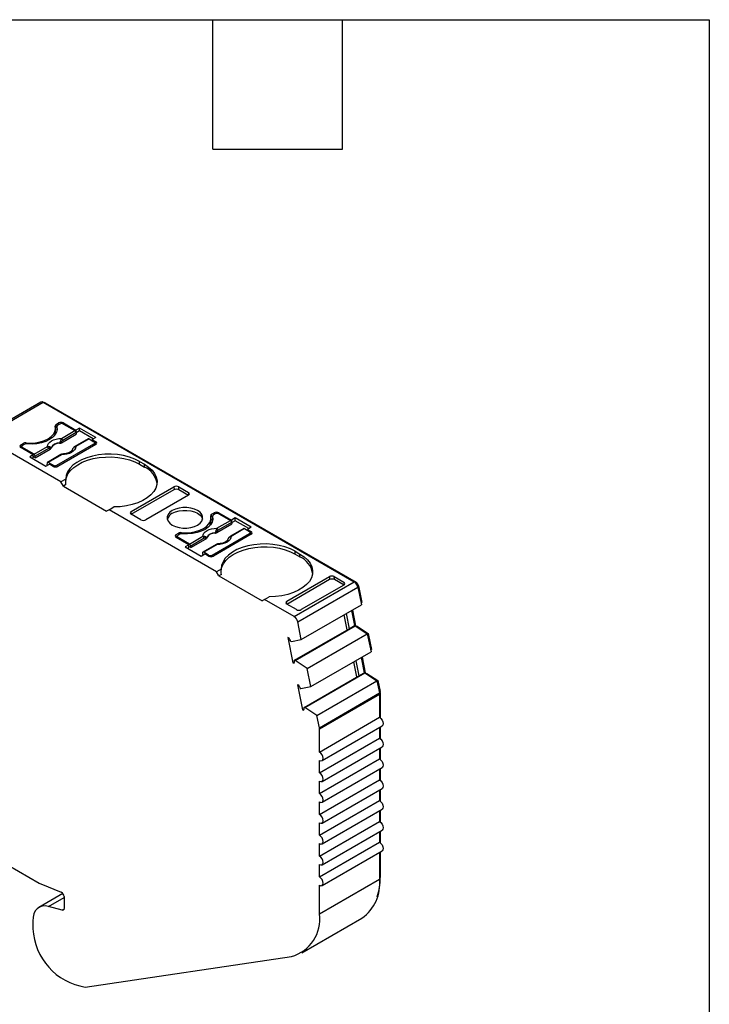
# Model space of a CAD drawing. Header units: millimetres. Extents: x 6 to 273, y 6 to 210.
# Tile 5 of 5: x 232 to 273, y 152 to 210. Entities that reach past the tile are written whole.
import ezdxf

# ---------------------------------------------------------------- set-up
doc = ezdxf.new("R2010")
doc.units = ezdxf.units.MM
doc.linetypes.add('SLD-Solid', pattern=[0])
doc.layers.add('TEXT', color=140, linetype='SLD-Solid', lineweight=25)

msp = doc.modelspace()

# ---------------------------------------------------------------- linework, layer by layer
for p, q in [((233.708, 187.058), (230.172, 185.017)), ((230.322, 185.002), (233.858, 187.043)), ((233.858, 187.043), (252.161, 176.477)), ((233.928, 187.002), (233.964, 187.023)), ((233.964, 187.023), (252.267, 176.456)), ((234.579, 185.35), (234.579, 185.513)), ((234.616, 185.747), (234.758, 185.829)), ((234.616, 185.584), (234.616, 185.747)), ((234.616, 185.584), (234.664, 185.612)), ((234.664, 185.625), (234.664, 185.462)), ((234.666, 185.609), (234.666, 185.445)), ((234.675, 185.401), (234.666, 185.445)), ((234.829, 185.768), (234.723, 185.707)), ((234.758, 185.829), (234.758, 185.727)), ((234.931, 184.922), (235.719, 185.377)), ((235.041, 185.829), (235.783, 185.401)), ((235.041, 185.768), (235.041, 185.829)), ((235.041, 185.768), (235.719, 185.377)), ((235.996, 185.523), (235.783, 185.401)), ((235.783, 185.401), (235.783, 185.29)), ((235.996, 185.36), (235.79, 185.241)), ((236.943, 184.976), (235.996, 185.523)), ((235.996, 185.36), (235.996, 185.523)), ((236.802, 184.894), (235.996, 185.36)), ((234.899, 182.359), (230.322, 185.002)), ((234.931, 184.669), (235.796, 185.169)), ((235.789, 185.262), (235.002, 184.807)), ((236.505, 184.899), (235.718, 184.444)), ((236.555, 184.894), (235.768, 184.439)), ((235.789, 185.262), (235.796, 185.169)), ((236.555, 184.894), (236.844, 184.727)), ((236.943, 184.976), (236.731, 184.854)), ((236.731, 184.854), (236.95, 184.727)), ((236.731, 184.854), (236.731, 184.792)), ((232.531, 184.543), (232.672, 184.625)), ((232.531, 184.38), (232.531, 184.543)), ((232.531, 184.38), (232.593, 184.416)), ((233.273, 183.951), (232.531, 184.38)), ((232.593, 184.441), (232.593, 184.344)), ((232.743, 184.564), (232.637, 184.503)), ((233.314, 183.989), (232.637, 184.38)), ((232.637, 184.38), (232.637, 184.319)), ((232.672, 184.625), (232.672, 184.523)), ((232.845, 184.595), (232.845, 184.658)), ((233.314, 183.989), (234.102, 184.443)), ((234.172, 184.328), (233.385, 183.874)), ((233.392, 183.781), (234.257, 184.28)), ((234.652, 183.339), (236.844, 184.605)), ((236.95, 184.564), (234.723, 183.278)), ((236.844, 184.503), (236.844, 184.605)), ((236.888, 184.528), (236.888, 184.666)), ((236.95, 184.564), (236.888, 184.6)), ((236.95, 184.564), (236.95, 184.727)), ((233.273, 183.951), (233.061, 183.829)), ((233.061, 183.829), (234.009, 183.282)), ((233.202, 183.747), (233.273, 183.788)), ((233.273, 183.788), (233.273, 183.951)), ((233.392, 183.781), (233.273, 183.849)), ((233.392, 183.781), (233.385, 183.874)), ((234.888, 183.965), (234.101, 183.511)), ((234.938, 183.96), (234.151, 183.506)), ((234.009, 183.282), (234.221, 183.404)), ((234.081, 183.472), (234.074, 183.387)), ((234.132, 183.353), (234.074, 183.387)), ((234.44, 183.339), (234.151, 183.506)), ((234.44, 183.278), (234.221, 183.404)), ((234.44, 183.278), (234.44, 183.339)), ((234.652, 183.339), (234.652, 183.252)), ((239.531, 183.564), (239.814, 183.4)), ((239.531, 183.4), (239.531, 183.564)), ((239.531, 183.4), (239.814, 183.237)), ((239.814, 183.237), (239.814, 183.4)), ((235.178, 182.52), (234.899, 182.359)), ((235.041, 182.115), (234.899, 182.359)), ((235.193, 182.202), (235.041, 182.115)), ((235.041, 182.115), (237.586, 180.645)), ((239.036, 180.461), (241.558, 181.917)), ((239.037, 180.625), (241.546, 182.073)), ((241.546, 182.073), (241.558, 181.917)), ((241.829, 182.074), (242.401, 181.744)), ((241.842, 181.918), (241.829, 182.074)), ((241.842, 181.918), (242.413, 181.588)), ((242.4, 181.58), (239.891, 180.132)), ((242.401, 181.744), (242.413, 181.588)), ((237.728, 180.727), (237.586, 180.645)), ((237.728, 180.727), (238.006, 180.887)), ((244.049, 177.077), (237.728, 180.727)), ((239.024, 180.454), (239.037, 180.625)), ((239.608, 180.131), (239.036, 180.461)), ((243.729, 180.067), (243.729, 180.231)), ((243.766, 180.465), (243.908, 180.547)), ((243.766, 180.302), (243.766, 180.465)), ((243.766, 180.302), (243.814, 180.33)), ((243.814, 180.343), (243.814, 180.18)), ((243.816, 180.327), (243.816, 180.163)), ((243.825, 180.118), (243.816, 180.163)), ((243.979, 180.486), (243.873, 180.425)), ((243.908, 180.547), (243.908, 180.445)), ((244.191, 180.547), (244.933, 180.118)), ((244.191, 180.486), (244.191, 180.547)), ((244.191, 180.486), (244.869, 180.095)), ((245.145, 180.241), (244.933, 180.118)), ((244.933, 180.118), (244.933, 180.008)), ((246.093, 179.694), (245.145, 180.241)), ((245.145, 180.078), (245.145, 180.241)), ((244.081, 179.64), (244.869, 180.095)), ((244.081, 179.387), (244.946, 179.887)), ((244.939, 179.979), (244.152, 179.525)), ((245.655, 179.617), (244.868, 179.162)), ((245.705, 179.612), (244.918, 179.157)), ((244.939, 179.979), (244.946, 179.887)), ((245.145, 180.078), (244.94, 179.959)), ((245.952, 179.612), (245.145, 180.078)), ((245.705, 179.612), (245.994, 179.445)), ((246.093, 179.694), (245.881, 179.571)), ((245.881, 179.571), (246.1, 179.445)), ((245.881, 179.571), (245.881, 179.51)), ((241.681, 179.261), (241.822, 179.343)), ((241.681, 179.098), (241.681, 179.261)), ((241.681, 179.098), (241.743, 179.134)), ((242.423, 178.669), (241.681, 179.098)), ((241.743, 179.159), (241.743, 179.062)), ((241.893, 179.282), (241.787, 179.22)), ((242.464, 178.707), (241.787, 179.098)), ((241.787, 179.098), (241.787, 179.037)), ((241.822, 179.343), (241.822, 179.241)), ((241.995, 179.313), (241.995, 179.375)), ((242.464, 178.707), (243.252, 179.161)), ((243.322, 179.046), (242.535, 178.592)), ((242.542, 178.499), (243.407, 178.998)), ((243.802, 178.057), (245.994, 179.322)), ((246.1, 179.282), (243.873, 177.996)), ((245.994, 179.22), (245.994, 179.322)), ((246.038, 179.246), (246.038, 179.384)), ((246.1, 179.282), (246.038, 179.317)), ((246.1, 179.282), (246.1, 179.445)), ((242.423, 178.669), (242.211, 178.547)), ((242.211, 178.547), (243.158, 178)), ((242.352, 178.465), (242.423, 178.506)), ((242.423, 178.506), (242.423, 178.669)), ((242.542, 178.499), (242.423, 178.567)), ((242.542, 178.499), (242.535, 178.592)), ((244.038, 178.683), (243.251, 178.229)), ((244.088, 178.678), (243.301, 178.224)), ((243.158, 178), (243.371, 178.122)), ((243.231, 178.19), (243.224, 178.105)), ((243.282, 178.071), (243.224, 178.105)), ((243.59, 178.057), (243.301, 178.224)), ((243.59, 177.996), (243.371, 178.122)), ((243.59, 177.996), (243.59, 178.057)), ((243.802, 178.057), (243.802, 177.969)), ((248.681, 178.282), (248.964, 178.118)), ((248.681, 178.118), (248.681, 178.282)), ((248.681, 178.118), (248.964, 177.955)), ((248.964, 177.955), (248.964, 178.118)), ((244.328, 177.238), (244.049, 177.077)), ((244.191, 176.832), (244.049, 177.077)), ((244.342, 176.92), (244.191, 176.832)), ((244.191, 176.832), (246.736, 175.363)), ((248.187, 175.343), (250.696, 176.791)), ((250.696, 176.791), (250.708, 176.635)), ((250.979, 176.792), (251.551, 176.462)), ((250.991, 176.635), (250.979, 176.792)), ((248.186, 175.179), (250.708, 176.635)), ((248.625, 174.436), (252.161, 176.477)), ((248.83, 174.136), (252.366, 176.177)), ((251.55, 176.298), (249.041, 174.849)), ((250.991, 176.635), (251.563, 176.305)), ((251.551, 176.462), (251.563, 176.305)), ((252.222, 176.431), (252.267, 176.456)), ((252.352, 176.227), (252.403, 176.257)), ((252.366, 176.177), (252.579, 175.135)), ((252.403, 176.257), (252.604, 175.278)), ((246.878, 175.445), (247.156, 175.605)), ((246.878, 175.445), (246.736, 175.363)), ((248.625, 174.436), (246.878, 175.445)), ((248.174, 175.172), (248.187, 175.343)), ((248.758, 174.849), (248.186, 175.179)), ((249.043, 173.094), (252.579, 175.135)), ((252.555, 175.25), (252.604, 175.278)), ((251.747, 173.66), (251.565, 174.549)), ((251.68, 174.616), (251.862, 173.726)), ((251.998, 174.8), (252.18, 173.91)), ((252.047, 174.827), (252.236, 173.9)), ((248.686, 171.858), (252.221, 173.899)), ((249.043, 173.094), (248.83, 174.136)), ((251.862, 173.726), (252.18, 173.91)), ((252.18, 173.91), (252.221, 173.899)), ((252.221, 173.899), (252.927, 173.435)), ((252.227, 173.895), (252.236, 173.9)), ((252.236, 173.9), (252.334, 173.874)), ((252.295, 173.851), (252.334, 173.874)), ((252.334, 173.874), (252.978, 173.451)), ((248.327, 173.179), (248.243, 173.202)), ((248.243, 173.202), (248.545, 171.727)), ((248.645, 171.869), (251.862, 173.726)), ((249.391, 171.394), (252.927, 173.435)), ((252.927, 173.435), (253.146, 172.363)), ((252.929, 173.423), (252.978, 173.451)), ((252.978, 173.451), (253.171, 172.506)), ((248.416, 172.987), (248.457, 172.976)), ((248.457, 172.976), (249.043, 173.094)), ((249.611, 170.322), (253.146, 172.363)), ((252.566, 172.027), (252.748, 171.138)), ((252.614, 172.055), (252.804, 171.128)), ((253.123, 172.478), (253.171, 172.506)), ((248.545, 171.727), (248.645, 171.785)), ((248.545, 171.727), (248.629, 171.704)), ((248.686, 171.858), (248.645, 171.869)), ((249.391, 171.394), (248.686, 171.858)), ((252.314, 170.888), (252.132, 171.777)), ((252.247, 171.844), (252.429, 170.954)), ((249.212, 169.097), (252.429, 170.954)), ((249.253, 169.086), (252.789, 171.127)), ((249.611, 170.322), (249.391, 171.394)), ((252.429, 170.954), (252.748, 171.138)), ((252.748, 171.138), (252.789, 171.127)), ((252.789, 171.127), (253.493, 170.664)), ((252.795, 171.123), (252.804, 171.128)), ((252.804, 171.128), (252.902, 171.102)), ((252.862, 171.079), (252.902, 171.102)), ((252.902, 171.102), (253.543, 170.68)), ((248.894, 170.407), (248.81, 170.43)), ((248.81, 170.43), (249.112, 168.955)), ((249.024, 170.203), (249.611, 170.322)), ((249.957, 168.623), (253.493, 170.664)), ((253.493, 170.664), (253.639, 169.947)), ((253.495, 170.652), (253.543, 170.68)), ((253.543, 170.68), (253.677, 170.027)), ((248.983, 170.214), (249.024, 170.203)), ((250.104, 167.906), (253.639, 169.947)), ((250.111, 167.839), (253.646, 169.88)), ((253.629, 169.999), (253.677, 170.027)), ((253.637, 169.956), (253.682, 169.982)), ((253.646, 169.88), (253.646, 168.515)), ((253.682, 169.982), (253.682, 168.491)), ((249.112, 168.955), (249.213, 169.013)), ((249.112, 168.955), (249.196, 168.932)), ((249.253, 169.086), (249.212, 169.097)), ((249.957, 168.623), (249.253, 169.086)), ((250.104, 167.906), (249.957, 168.623)), ((250.111, 166.474), (253.646, 168.515)), ((250.261, 165.969), (253.796, 168.01)), ((250.111, 166.474), (250.111, 167.839)), ((253.646, 167.924), (253.646, 167.29)), ((253.682, 167.944), (253.682, 167.267)), ((250.111, 165.249), (253.646, 167.29)), ((250.261, 164.745), (253.796, 166.786)), ((253.646, 166.699), (253.646, 166.066)), ((253.682, 166.719), (253.682, 166.042)), ((250.111, 164.025), (253.646, 166.066)), ((250.111, 165.249), (250.111, 165.984)), ((250.261, 163.52), (253.796, 165.561)), ((253.646, 165.474), (253.646, 164.841)), ((253.682, 165.495), (253.682, 164.817)), ((250.111, 162.8), (253.646, 164.841)), ((250.111, 164.025), (250.111, 164.759)), ((250.261, 162.295), (253.796, 164.336)), ((253.646, 164.249), (253.646, 163.616)), ((253.682, 164.27), (253.682, 163.592)), ((250.111, 161.575), (253.646, 163.616)), ((250.111, 162.8), (250.111, 163.535)), ((250.261, 161.07), (253.796, 163.111)), ((253.646, 163.025), (253.646, 162.391)), ((253.682, 163.045), (253.682, 162.367)), ((250.111, 160.35), (253.646, 162.391)), ((250.111, 161.575), (250.111, 162.31)), ((228.079, 161.956), (233.612, 158.762)), ((250.261, 159.845), (253.796, 161.886)), ((253.646, 161.8), (253.646, 161.166)), ((253.682, 161.82), (253.682, 161.143)), ((250.111, 159.125), (253.646, 161.166)), ((250.111, 160.35), (250.111, 161.085)), ((250.261, 158.621), (253.796, 160.662)), ((253.646, 160.575), (253.646, 158.994)), ((253.682, 160.595), (253.682, 159.096)), ((250.111, 159.125), (250.111, 159.86)), ((233.717, 158.711), (234.917, 158.225)), ((250.111, 156.953), (253.646, 158.994)), ((253.646, 159.075), (253.682, 159.096)), ((235.012, 158.148), (233.604, 157.336)), ((250.111, 156.953), (250.111, 158.635)), ((234.16, 157.385), (235.08, 157.916)), ((235.08, 157.97), (235.08, 157.264)), ((234.975, 157.167), (234.16, 157.385)), ((234.975, 157.167), (235.075, 157.225)), ((233.241, 156.533), (233.241, 156.288)), ((249.075, 154.663), (252.611, 156.705)), ((236.333, 152.65), (248.457, 154.451))]:
    msp.add_line(p, q)
at = {"flags": 128}
for points in [[(232.845, 184.658), (233.126, 184.647), (233.406, 184.668), (233.675, 184.718), (233.922, 184.797), (234.139, 184.901), (234.319, 185.026), (234.455, 185.169), (234.542, 185.324), (234.578, 185.485), (234.56, 185.648)], [(234.666, 185.609), (234.68, 185.443), (234.641, 185.279), (234.55, 185.122), (234.411, 184.977), (234.228, 184.85), (234.007, 184.744), (233.756, 184.663), (233.484, 184.611), (233.199, 184.588), (232.913, 184.596)], [(234.664, 185.462), (234.664, 185.459), (234.666, 185.445)], [(234.102, 184.443), (234.118, 184.537), (234.166, 184.626), (234.242, 184.709), (234.346, 184.781), (234.471, 184.841), (234.614, 184.885), (234.77, 184.913), (234.931, 184.922)], [(234.257, 184.28), (234.253, 184.316), (234.251, 184.344)], [(234.311, 184.356), (234.311, 184.348), (234.312, 184.342)], [(234.824, 184.638), (234.824, 184.646), (234.824, 184.653)], [(234.927, 184.734), (234.929, 184.698), (234.931, 184.669)], [(235.768, 184.439), (235.752, 184.346), (235.704, 184.256), (235.627, 184.174), (235.524, 184.101), (235.398, 184.042), (235.255, 183.997), (235.1, 183.97), (234.938, 183.96)], [(235.609, 184.347), (235.61, 184.347), (235.61, 184.348), (235.612, 184.347), (235.615, 184.346)], [(239.531, 183.564), (239.247, 183.705), (238.929, 183.821), (238.586, 183.909), (238.224, 183.967), (237.852, 183.993), (237.476, 183.988), (237.106, 183.95), (236.75, 183.882), (236.415, 183.785), (236.108, 183.66), (235.836, 183.51), (235.606, 183.339), (235.421, 183.15), (235.287, 182.948), (235.205, 182.736), (235.178, 182.52)], [(235.178, 182.359), (235.18, 182.415), (235.22, 182.627), (235.314, 182.833), (235.457, 183.029), (235.649, 183.212), (235.884, 183.376), (236.157, 183.519), (236.464, 183.638), (236.797, 183.73), (237.149, 183.793), (237.514, 183.826), (237.883, 183.829), (238.249, 183.8), (238.604, 183.742), (238.941, 183.654), (239.252, 183.54), (239.531, 183.4)], [(234.151, 183.506), (234.138, 183.512), (234.125, 183.515), (234.114, 183.515), (234.103, 183.512), (234.095, 183.506), (234.088, 183.497), (234.083, 183.486), (234.081, 183.472)], [(239.814, 183.4), (240.059, 183.236), (240.26, 183.053), (240.412, 182.855), (240.512, 182.646), (240.558, 182.431), (240.548, 182.214), (240.484, 182.001), (240.366, 181.795), (240.197, 181.601), (239.98, 181.424), (239.721, 181.268), (239.425, 181.134), (239.098, 181.028), (238.747, 180.95), (238.381, 180.903), (238.006, 180.887)], [(241.451, 180.68), (241.304, 180.574), (241.202, 180.451), (241.15, 180.319), (241.15, 180.183), (241.202, 180.051), (241.304, 179.929), (241.451, 179.822), (241.635, 179.738), (241.847, 179.679), (242.076, 179.649), (242.311, 179.649), (242.54, 179.679), (242.752, 179.738), (242.936, 179.822), (243.082, 179.929), (243.184, 180.051), (243.237, 180.183), (243.237, 180.319), (243.184, 180.451), (243.082, 180.574), (242.936, 180.68), (242.752, 180.764), (242.54, 180.823), (242.311, 180.853), (242.076, 180.853), (241.847, 180.823), (241.635, 180.764), (241.451, 180.68)], [(241.451, 180.516), (241.635, 180.601), (241.847, 180.66), (242.076, 180.69), (242.311, 180.69), (242.54, 180.66), (242.752, 180.601), (242.936, 180.516), (243.082, 180.41), (243.184, 180.288), (243.234, 180.169)], [(241.995, 179.375), (242.276, 179.365), (242.556, 179.386), (242.825, 179.436), (243.072, 179.515), (243.289, 179.618), (243.469, 179.744), (243.605, 179.887), (243.692, 180.042), (243.728, 180.203), (243.71, 180.366)], [(243.816, 180.327), (243.83, 180.161), (243.791, 179.997), (243.7, 179.84), (243.561, 179.695), (243.378, 179.567), (243.157, 179.462), (242.906, 179.381), (242.634, 179.329), (242.349, 179.306), (242.062, 179.314)], [(243.814, 180.18), (243.814, 180.177), (243.816, 180.163)], [(243.252, 179.161), (243.268, 179.254), (243.316, 179.344), (243.392, 179.427), (243.496, 179.499), (243.621, 179.559), (243.764, 179.603), (243.92, 179.631), (244.081, 179.64)], [(243.407, 178.998), (243.403, 179.034), (243.401, 179.062)], [(243.461, 179.074), (243.461, 179.066), (243.462, 179.06)], [(243.974, 179.355), (243.974, 179.364), (243.974, 179.37)], [(244.077, 179.452), (244.079, 179.416), (244.081, 179.387)], [(244.918, 179.157), (244.902, 179.064), (244.854, 178.974), (244.777, 178.891), (244.674, 178.819), (244.548, 178.759), (244.405, 178.715), (244.25, 178.688), (244.088, 178.678)], [(244.759, 179.065), (244.759, 179.065), (244.76, 179.066), (244.762, 179.065), (244.765, 179.064)], [(248.681, 178.282), (248.397, 178.423), (248.079, 178.539), (247.736, 178.627), (247.374, 178.685), (247.002, 178.711), (246.626, 178.706), (246.256, 178.668), (245.9, 178.6), (245.565, 178.503), (245.258, 178.378), (244.986, 178.228), (244.756, 178.057), (244.571, 177.868), (244.437, 177.666), (244.355, 177.454), (244.328, 177.238)], [(244.328, 177.077), (244.33, 177.133), (244.37, 177.345), (244.463, 177.551), (244.607, 177.747), (244.799, 177.929), (245.034, 178.094), (245.307, 178.237), (245.614, 178.356), (245.947, 178.448), (246.299, 178.511), (246.664, 178.544), (247.033, 178.547), (247.399, 178.518), (247.754, 178.46), (248.091, 178.372), (248.402, 178.258), (248.681, 178.118)], [(243.301, 178.224), (243.288, 178.23), (243.275, 178.233), (243.264, 178.233), (243.253, 178.23), (243.245, 178.224), (243.238, 178.215), (243.233, 178.203), (243.231, 178.19)], [(248.964, 178.118), (249.209, 177.954), (249.41, 177.771), (249.562, 177.573), (249.662, 177.364), (249.708, 177.149), (249.698, 176.932), (249.634, 176.719), (249.516, 176.513), (249.347, 176.319), (249.13, 176.142), (248.871, 175.985), (248.575, 175.852), (248.248, 175.746), (247.897, 175.668), (247.531, 175.621), (247.156, 175.605)], [(253.646, 168.515), (253.728, 168.45), (253.796, 168.357), (253.842, 168.251), (253.859, 168.148), (253.842, 168.063), (253.796, 168.01), (253.796, 168.01)], [(253.646, 167.29), (253.728, 167.225), (253.796, 167.132), (253.842, 167.026), (253.859, 166.923), (253.842, 166.839), (253.796, 166.786), (253.796, 166.786)], [(250.111, 165.984), (250.192, 165.956), (250.261, 165.969), (250.307, 166.022), (250.323, 166.107), (250.307, 166.21), (250.261, 166.316), (250.192, 166.409), (250.111, 166.474)], [(253.646, 166.066), (253.728, 166), (253.796, 165.907), (253.842, 165.801), (253.859, 165.698), (253.842, 165.614), (253.796, 165.561), (253.796, 165.561)], [(250.111, 164.759), (250.192, 164.731), (250.261, 164.745), (250.307, 164.798), (250.323, 164.882), (250.307, 164.985), (250.261, 165.091), (250.192, 165.184), (250.111, 165.249)], [(253.646, 164.841), (253.728, 164.775), (253.796, 164.682), (253.842, 164.576), (253.859, 164.473), (253.842, 164.389), (253.796, 164.336), (253.796, 164.336)], [(250.111, 163.535), (250.192, 163.506), (250.261, 163.52), (250.307, 163.573), (250.323, 163.657), (250.307, 163.76), (250.261, 163.866), (250.192, 163.959), (250.111, 164.025)], [(253.646, 163.616), (253.728, 163.55), (253.796, 163.458), (253.842, 163.352), (253.859, 163.249), (253.842, 163.164), (253.796, 163.111), (253.796, 163.111)], [(250.111, 162.31), (250.192, 162.282), (250.261, 162.295), (250.307, 162.348), (250.323, 162.432), (250.307, 162.535), (250.261, 162.641), (250.192, 162.734), (250.111, 162.8)], [(253.646, 162.391), (253.728, 162.326), (253.796, 162.233), (253.842, 162.127), (253.859, 162.024), (253.842, 161.939), (253.796, 161.886), (253.796, 161.886)], [(250.111, 161.085), (250.192, 161.057), (250.261, 161.07), (250.307, 161.123), (250.323, 161.208), (250.307, 161.311), (250.261, 161.417), (250.192, 161.509), (250.111, 161.575)], [(253.646, 161.166), (253.728, 161.101), (253.796, 161.008), (253.842, 160.902), (253.859, 160.799), (253.842, 160.715), (253.796, 160.662), (253.796, 160.662)], [(250.111, 159.86), (250.192, 159.832), (250.261, 159.845), (250.307, 159.898), (250.323, 159.983), (250.307, 160.086), (250.261, 160.192), (250.192, 160.285), (250.111, 160.35)], [(250.111, 158.635), (250.192, 158.607), (250.261, 158.621), (250.307, 158.674), (250.323, 158.758), (250.307, 158.861), (250.261, 158.967), (250.192, 159.06), (250.111, 159.125)], [(234.16, 157.385), (233.969, 157.417), (233.792, 157.405), (233.634, 157.351), (233.497, 157.256), (233.388, 157.123), (233.307, 156.955), (233.258, 156.756), (233.241, 156.533)], [(235.08, 157.264), (235.078, 157.239), (235.072, 157.216), (235.063, 157.197), (235.05, 157.182), (235.035, 157.171), (235.017, 157.165), (234.997, 157.164), (234.975, 157.167)]]:
    msp.add_lwpolyline(points, dxfattribs=at)
for centre, radius, start, end in [((233.77, 186.923), 0.148, 53.77491, 114.91465), ((233.904, 186.938), 0.104, 54.94802, 109.00604), ((234.029, 185.355), 0.55, 325.20045, 359.43159), ((234.651, 185.662), 0.0919, 112.11427, 189.09381), ((234.686, 185.46), 0.142, 119.04503, 139.60201), ((234.758, 185.621), 0.0925, 112.32046, 187.67416), ((234.899, 185.556), 0.307, 62.60967, 117.39033), ((234.935, 185.563), 0.231, 62.60967, 117.39033), ((235.634, 185.246), 0.155, 5.689, 57.19913), ((234.605, 184.352), 0.5, 49.88215, 58.74261), ((234.847, 184.792), 0.155, 5.689, 57.19913), ((236.526, 184.854), 0.0498, 54.01818, 114.67136), ((232.562, 184.462), 0.0873, 110.78342, 249.21658), ((232.66, 184.441), 0.0655, 110.78342, 249.21658), ((232.812, 184.358), 0.301, 83.66933, 117.59762), ((232.882, 184.298), 0.3, 84.14931, 117.63517), ((234.017, 184.313), 0.155, 5.689, 57.19913), ((234.142, 184.391), 0.118, 336.66803, 18.17484), ((234.812, 184.08), 0.573, 88.8448, 151.14983), ((234.813, 184.066), 0.571, 88.81364, 151.18098), ((235.739, 184.399), 0.0497, 54.01601, 114.69586), ((236.821, 184.666), 0.0655, 290.78342, 69.21658), ((236.919, 184.645), 0.0873, 290.7833, 69.2167), ((233.23, 183.858), 0.155, 5.689, 57.19913), ((234.909, 183.922), 0.0484, 53.10271, 115.58682), ((234.546, 183.544), 0.231, 242.60967, 297.39033), ((234.581, 183.551), 0.307, 242.60933, 297.39067), ((239.277, 182.054), 1.3, 9.92918, 65.58641), ((241.705, 179.997), 0.578, 116.04158, 162.64684), ((243.801, 180.38), 0.0919, 112.11427, 189.09381), ((243.836, 180.177), 0.142, 119.04503, 139.60201), ((243.908, 180.339), 0.0925, 112.32046, 187.67416), ((244.049, 180.274), 0.307, 62.60967, 117.39033), ((244.085, 180.281), 0.231, 62.60967, 117.39033), ((243.179, 180.073), 0.55, 325.20045, 359.43159), ((243.997, 179.51), 0.155, 5.689, 57.19913), ((244.784, 179.964), 0.155, 5.689, 57.19913), ((245.676, 179.571), 0.0498, 54.01818, 114.67136), ((241.712, 179.18), 0.0873, 110.78342, 249.21658), ((241.81, 179.159), 0.0655, 110.78342, 249.21658), ((241.962, 179.076), 0.301, 83.66933, 117.59762), ((242.032, 179.016), 0.3, 84.14931, 117.63517), ((243.167, 179.031), 0.155, 5.689, 57.19913), ((243.292, 179.108), 0.118, 336.66803, 18.17484), ((243.962, 178.798), 0.573, 88.8448, 151.14983), ((243.963, 178.784), 0.571, 88.81364, 151.18098), ((243.755, 179.07), 0.5, 49.88215, 58.74261), ((244.889, 179.117), 0.0497, 54.01601, 114.69586), ((245.971, 179.384), 0.0655, 290.78342, 69.21658), ((246.069, 179.363), 0.0873, 290.7833, 69.2167), ((242.38, 178.576), 0.155, 5.689, 57.19913), ((244.059, 178.639), 0.0484, 53.10271, 115.58682), ((243.696, 178.262), 0.231, 242.60967, 297.39033), ((243.731, 178.269), 0.307, 242.60933, 297.39067), ((248.427, 176.772), 1.3, 9.92918, 65.58641), ((251.905, 176.082), 0.47, 11.62788, 57.0661), ((252.096, 176.193), 0.313, 11.62788, 57.0661), ((248.37, 174.041), 0.47, 11.62788, 57.0661), ((247.617, 172.735), 0.837, 17.47941, 32.05755), ((248.249, 171.824), 0.399, 342.53288, 6.51389), ((248.185, 169.963), 0.837, 17.47941, 32.05755), ((253.308, 169.878), 0.339, 0.3464, 11.86557), ((253.456, 169.98), 0.226, 0.34659, 11.86556), ((248.816, 169.052), 0.399, 342.53288, 6.51389), ((249.772, 167.837), 0.339, 0.3464, 11.86557), ((234.033, 159.488), 0.839, 239.84979, 247.82784), ((251.204, 158.72), 2.458, 304.91678, 6.3954), ((250.116, 159.045), 3.566, 342.27549, 0.81649), ((234.781, 157.96), 0.299, 2.03164, 62.89674), ((247.886, 156.626), 2.249, 284.71239, 8.34343), ((235.068, 156.291), 1.827, 180.10726, 186.5483), ((236.882, 156.241), 3.633, 182.50093, 261.29776)]:
    msp.add_arc(centre, radius, start, end)
for points in [[(234.865, 184.78), (234.853, 184.734), (234.839, 184.69), (234.824, 184.653)], [(234.931, 184.922), (234.905, 184.892), (234.88, 184.843), (234.865, 184.78)], [(235.002, 184.807), (234.974, 184.791), (234.948, 184.767), (234.927, 184.734)], [(234.251, 184.344), (234.227, 184.351), (234.199, 184.344), (234.172, 184.328)], [(234.251, 184.344), (234.283, 184.348), (234.302, 184.352), (234.311, 184.356)], [(235.193, 182.202), (235.183, 182.31), (235.178, 182.417), (235.178, 182.52)], [(244.081, 179.64), (244.055, 179.609), (244.03, 179.56), (244.015, 179.497)], [(243.401, 179.062), (243.377, 179.069), (243.349, 179.062), (243.322, 179.046)], [(243.401, 179.062), (243.433, 179.066), (243.452, 179.07), (243.461, 179.074)], [(244.015, 179.497), (244.003, 179.451), (243.989, 179.408), (243.974, 179.37)], [(244.152, 179.525), (244.124, 179.509), (244.098, 179.485), (244.077, 179.452)], [(244.342, 176.92), (244.333, 177.028), (244.328, 177.135), (244.328, 177.238)]]:
    msp.add_open_spline(points, degree=3)
for points, knots in [([(234.102, 184.443), (234.115, 184.447), (234.143, 184.453), (234.184, 184.453), (234.223, 184.445), (234.244, 184.433), (234.254, 184.427)], [0, 0, 0, 0, 0.251221, 0.500849, 0.763425, 1, 1, 1, 1]), ([(234.254, 184.427), (234.262, 184.422), (234.279, 184.409), (234.3, 184.385), (234.307, 184.367), (234.311, 184.356)], [0, 0, 0, 0, 0.265902, 0.599333, 1, 1, 1, 1]), ([(234.257, 184.28), (234.261, 184.283), (234.266, 184.286), (234.27, 184.289), (234.274, 184.292), (234.278, 184.295), (234.281, 184.298), (234.285, 184.301), (234.288, 184.304), (234.291, 184.307), (234.293, 184.309), (234.294, 184.311), (234.296, 184.312), (234.298, 184.316), (234.301, 184.319), (234.303, 184.323), (234.304, 184.324), (234.305, 184.326), (234.306, 184.328), (234.309, 184.332), (234.311, 184.337), (234.312, 184.342)], [0, 0, 0, 0, 0.0000193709, 0.0000193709, 0.0000193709, 0.0000387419, 0.0000387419, 0.0000387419, 0.0000581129, 0.0000581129, 0.0000581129, 0.0000677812, 0.0000677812, 0.0000677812, 0.0000871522, 0.0000871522, 0.0000871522, 0.0000968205, 0.0000968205, 0.0000968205, 0.0001214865, 0.0001214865, 0.0001214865, 0.0001214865]), ([(234.927, 184.734), (234.916, 184.723), (234.885, 184.692), (234.847, 184.668), (234.824, 184.653)], [0, 0, 0, 0, 0.389276, 1, 1, 1, 1]), ([(234.824, 184.638), (234.831, 184.638), (234.837, 184.639), (234.843, 184.64), (234.85, 184.641), (234.856, 184.642), (234.862, 184.644), (234.868, 184.645), (234.874, 184.646), (234.879, 184.648), (234.882, 184.649), (234.885, 184.65), (234.888, 184.651), (234.894, 184.653), (234.899, 184.655), (234.904, 184.657), (234.907, 184.658), (234.91, 184.659), (234.912, 184.66), (234.919, 184.663), (234.925, 184.666), (234.931, 184.669)], [0, 0, 0, 0, 0.0000193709, 0.0000193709, 0.0000193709, 0.0000387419, 0.0000387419, 0.0000387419, 0.0000581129, 0.0000581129, 0.0000581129, 0.0000677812, 0.0000677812, 0.0000677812, 0.0000871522, 0.0000871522, 0.0000871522, 0.0000968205, 0.0000968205, 0.0000968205, 0.0001214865, 0.0001214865, 0.0001214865, 0.0001214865]), ([(235.563, 184.253), (235.559, 184.242), (235.552, 184.219), (235.502, 184.161), (235.411, 184.099), (235.281, 184.045), (235.137, 184.009), (235.037, 184.003), (234.992, 184)], [0, 0, 0, 0, 0.145119, 0.313868, 0.494125, 0.673467, 0.855275, 1, 1, 1, 1]), ([(235.615, 184.346), (235.608, 184.337), (235.591, 184.317), (235.57, 184.277), (235.563, 184.245), (235.559, 184.228)], [0, 0, 0, 0, 0.2659023, 0.5993334, 1, 1, 1, 1]), ([(235.609, 184.347), (235.599, 184.331), (235.58, 184.302), (235.569, 184.27), (235.565, 184.255)], [0, 0, 0, 0, 0.5446304, 1, 1, 1, 1]), ([(235.718, 184.444), (235.697, 184.43), (235.658, 184.405), (235.624, 184.365), (235.61, 184.347)], [0, 0, 0, 0, 0.553024, 1, 1, 1, 1]), ([(235.768, 184.439), (235.754, 184.435), (235.726, 184.426), (235.685, 184.404), (235.647, 184.378), (235.626, 184.356), (235.615, 184.346)], [0, 0, 0, 0, 0.2512213, 0.500849, 0.7634248, 1, 1, 1, 1]), ([(234.992, 183.998), (234.975, 183.996), (234.941, 183.992), (234.906, 183.974), (234.888, 183.965)], [0, 0, 0, 0, 0.512278, 1, 1, 1, 1]), ([(234.938, 183.96), (234.952, 183.974), (234.972, 183.995), (234.986, 183.997), (234.991, 183.997)], [0, 0, 0, 0, 0.682117, 1, 1, 1, 1]), ([(241.829, 182.074), (241.796, 182.093), (241.743, 182.108), (241.632, 182.107), (241.579, 182.093), (241.546, 182.073)], [0, 0, 0, 0, 0.5, 0.5, 1, 1, 1, 1]), ([(241.558, 181.917), (241.592, 181.937), (241.645, 181.951), (241.755, 181.951), (241.808, 181.937), (241.842, 181.918)], [0, 0, 0, 0, 0.5, 0.5, 1, 1, 1, 1]), ([(242.4, 181.58), (242.434, 181.599), (242.459, 181.63), (242.459, 181.694), (242.434, 181.724), (242.401, 181.744)], [0, 0, 0, 0, 0.5, 0.5, 1, 1, 1, 1]), ([(239.037, 180.625), (239.003, 180.606), (238.978, 180.575), (238.978, 180.511), (239.003, 180.481), (239.036, 180.461)], [0, 0, 0, 0, 0.5, 0.5, 1, 1, 1, 1]), ([(239.608, 180.131), (239.641, 180.112), (239.694, 180.097), (239.805, 180.098), (239.858, 180.112), (239.891, 180.132)], [0, 0, 0, 0, 0.5, 0.5, 1, 1, 1, 1]), ([(243.252, 179.161), (243.265, 179.164), (243.293, 179.171), (243.334, 179.17), (243.373, 179.163), (243.394, 179.151), (243.404, 179.145)], [0, 0, 0, 0, 0.251221, 0.500849, 0.763425, 1, 1, 1, 1]), ([(243.404, 179.145), (243.412, 179.14), (243.429, 179.127), (243.45, 179.103), (243.457, 179.084), (243.461, 179.074)], [0, 0, 0, 0, 0.265902, 0.599333, 1, 1, 1, 1]), ([(243.407, 178.998), (243.411, 179.001), (243.416, 179.004), (243.42, 179.007), (243.424, 179.009), (243.428, 179.012), (243.431, 179.016), (243.435, 179.019), (243.438, 179.022), (243.441, 179.025), (243.443, 179.027), (243.444, 179.028), (243.446, 179.03), (243.448, 179.033), (243.451, 179.037), (243.453, 179.04), (243.454, 179.042), (243.455, 179.044), (243.456, 179.046), (243.459, 179.05), (243.461, 179.055), (243.462, 179.06)], [0, 0, 0, 0, 0.0000193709, 0.0000193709, 0.0000193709, 0.0000387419, 0.0000387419, 0.0000387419, 0.0000581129, 0.0000581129, 0.0000581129, 0.0000677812, 0.0000677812, 0.0000677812, 0.0000871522, 0.0000871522, 0.0000871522, 0.0000968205, 0.0000968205, 0.0000968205, 0.0001214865, 0.0001214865, 0.0001214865, 0.0001214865]), ([(244.077, 179.452), (244.066, 179.44), (244.035, 179.41), (243.997, 179.385), (243.974, 179.37)], [0, 0, 0, 0, 0.389276, 1, 1, 1, 1]), ([(243.974, 179.355), (243.981, 179.356), (243.987, 179.357), (243.993, 179.358), (244, 179.359), (244.006, 179.36), (244.012, 179.361), (244.018, 179.363), (244.024, 179.364), (244.029, 179.366), (244.032, 179.367), (244.035, 179.368), (244.038, 179.369), (244.044, 179.37), (244.049, 179.372), (244.054, 179.375), (244.057, 179.376), (244.06, 179.377), (244.062, 179.378), (244.069, 179.381), (244.075, 179.384), (244.081, 179.387)], [0, 0, 0, 0, 0.0000193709, 0.0000193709, 0.0000193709, 0.0000387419, 0.0000387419, 0.0000387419, 0.0000581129, 0.0000581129, 0.0000581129, 0.0000677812, 0.0000677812, 0.0000677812, 0.0000871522, 0.0000871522, 0.0000871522, 0.0000968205, 0.0000968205, 0.0000968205, 0.0001214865, 0.0001214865, 0.0001214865, 0.0001214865]), ([(244.713, 178.971), (244.709, 178.96), (244.702, 178.937), (244.652, 178.879), (244.561, 178.816), (244.431, 178.763), (244.287, 178.727), (244.187, 178.721), (244.142, 178.718)], [0, 0, 0, 0, 0.145119, 0.313868, 0.494125, 0.673467, 0.855275, 1, 1, 1, 1]), ([(244.765, 179.064), (244.758, 179.055), (244.741, 179.034), (244.72, 178.995), (244.713, 178.963), (244.709, 178.946)], [0, 0, 0, 0, 0.265902, 0.599333, 1, 1, 1, 1]), ([(244.759, 179.065), (244.749, 179.049), (244.73, 179.02), (244.719, 178.987), (244.715, 178.973)], [0, 0, 0, 0, 0.54463, 1, 1, 1, 1]), ([(244.868, 179.162), (244.847, 179.148), (244.808, 179.123), (244.774, 179.083), (244.759, 179.065)], [0, 0, 0, 0, 0.553024, 1, 1, 1, 1]), ([(244.918, 179.157), (244.904, 179.153), (244.876, 179.144), (244.835, 179.122), (244.797, 179.095), (244.775, 179.074), (244.765, 179.064)], [0, 0, 0, 0, 0.251221, 0.500849, 0.763425, 1, 1, 1, 1]), ([(244.141, 178.716), (244.124, 178.714), (244.091, 178.71), (244.056, 178.692), (244.038, 178.683)], [0, 0, 0, 0, 0.512278, 1, 1, 1, 1]), ([(244.088, 178.678), (244.102, 178.692), (244.122, 178.713), (244.136, 178.715), (244.141, 178.715)], [0, 0, 0, 0, 0.682117, 1, 1, 1, 1]), ([(250.979, 176.792), (250.946, 176.811), (250.893, 176.825), (250.782, 176.825), (250.729, 176.811), (250.696, 176.791)], [0, 0, 0, 0, 0.5, 0.5, 1, 1, 1, 1]), ([(250.708, 176.635), (250.742, 176.654), (250.795, 176.669), (250.905, 176.669), (250.958, 176.655), (250.991, 176.635)], [0, 0, 0, 0, 0.5, 0.5, 1, 1, 1, 1]), ([(251.55, 176.298), (251.584, 176.317), (251.609, 176.348), (251.609, 176.412), (251.584, 176.442), (251.551, 176.462)], [0, 0, 0, 0, 0.5, 0.5, 1, 1, 1, 1]), ([(248.187, 175.343), (248.153, 175.323), (248.128, 175.293), (248.128, 175.229), (248.153, 175.198), (248.186, 175.179)], [0, 0, 0, 0, 0.5, 0.5, 1, 1, 1, 1]), ([(248.758, 174.849), (248.791, 174.83), (248.844, 174.815), (248.955, 174.815), (249.008, 174.83), (249.041, 174.849)], [0, 0, 0, 0, 0.5, 0.5, 1, 1, 1, 1])]:
    msp.add_open_spline(points, degree=3, knots=knots)
at = {"layer": 'TEXT'}
for p, q in [((6.35, 209.55), (273.05, 209.55)), ((243.84, 201.93), (243.84, 209.55)), ((251.46, 201.93), (251.46, 209.55)), ((273.05, 209.55), (273.05, 6.35)), ((243.84, 201.93), (251.46, 201.93))]:
    msp.add_line(p, q, dxfattribs=at)

doc.saveas('drawing.dxf')
